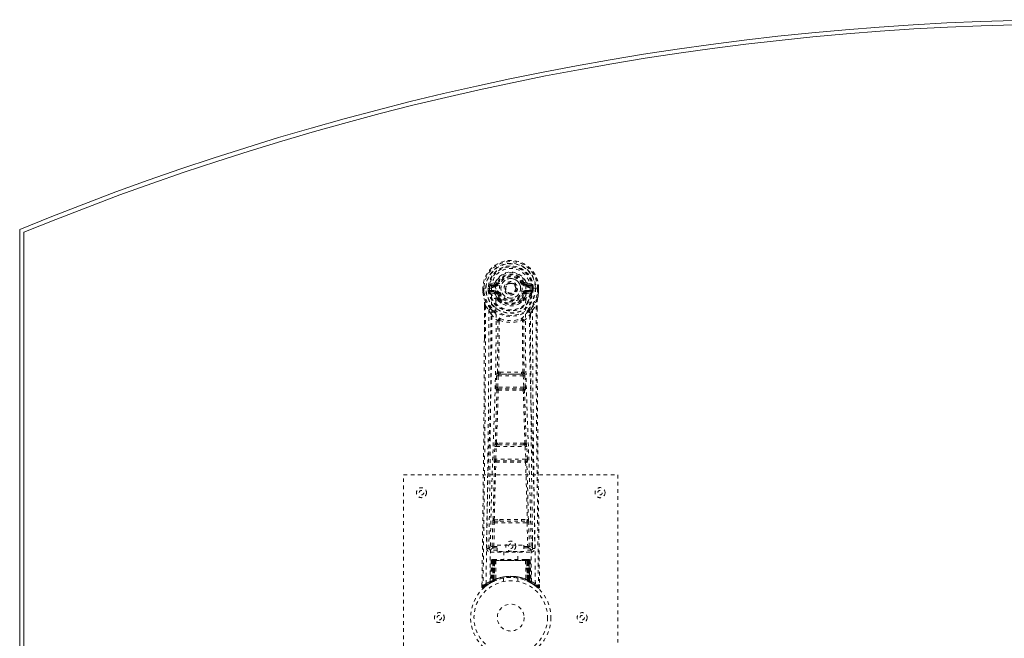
# Model space of a CAD drawing. Header units: inches. Extents: x 12.1 to 71.6, y 7.5 to 55.
# Tile 2 of 4: x 12.1 to 39.7, y 37.7 to 55. Entities that reach past the tile are written whole.
import ezdxf

# ---------------------------------------------------------------- set-up
doc = ezdxf.new("R2010")
doc.units = ezdxf.units.IN
doc.header["$MEASUREMENT"] = 0
doc.linetypes.add('SLD-Dashed', pattern=[0.075, 0.05, -0.025])
doc.linetypes.add('SLD-Solid', pattern=[0])

msp = doc.modelspace()

# ---------------------------------------------------------------- linework, layer by layer
at = {"color": 7, "linetype": 'SLD-Solid', "lineweight": 15}
for p, q in [((12.14, 13.404), (12.14, 49.154)), ((12.258, 13.483), (12.258, 49.075)), ((12.258, 49.075), (12.258, 13.483))]:
    msp.add_line(p, q, dxfattribs=at)
at = {"color": 7, "linetype": 'SLD-Dashed', "lineweight": 0}
for p, q in [((25.11, 47.513), (25.11, 47.396)), ((25.114, 47.513), (25.11, 47.513)), ((25.111, 47.513), (25.111, 47.396)), ((25.167, 47.512), (25.114, 47.513)), ((25.14, 47.51), (25.14, 47.396)), ((25.19, 47.512), (25.167, 47.512)), ((25.349, 47.512), (25.19, 47.512)), ((25.261, 47.439), (25.261, 47.51)), ((25.261, 47.439), (25.291, 47.44)), ((25.261, 47.439), (25.261, 47.439)), ((25.296, 47.51), (25.291, 47.51)), ((25.291, 47.51), (25.291, 47.44)), ((25.291, 47.44), (25.296, 47.421)), ((25.296, 47.431), (25.296, 47.51)), ((25.296, 47.421), (25.296, 47.431)), ((25.433, 47.654), (25.314, 47.63)), ((25.331, 47.442), (25.331, 47.412)), ((25.331, 47.442), (25.461, 47.442)), ((25.344, 47.594), (25.461, 47.614)), ((25.344, 47.594), (25.344, 47.564)), ((25.461, 47.594), (25.344, 47.594)), ((25.461, 47.564), (25.344, 47.564)), ((25.461, 47.614), (25.461, 47.594)), ((25.461, 47.564), (25.461, 47.594)), ((25.461, 47.442), (25.461, 47.412)), ((25.521, 47.658), (25.466, 47.681)), ((25.466, 47.547), (25.466, 47.55)), ((25.521, 47.658), (25.543, 47.649)), ((26.046, 47.503), (26.045, 47.487)), ((26.046, 47.511), (26.046, 47.503)), ((26.236, 47.649), (26.259, 47.658)), ((26.259, 47.658), (26.262, 47.65)), ((26.313, 47.55), (26.313, 47.547)), ((26.318, 47.614), (26.435, 47.594)), ((26.318, 47.614), (26.318, 47.594)), ((26.435, 47.594), (26.318, 47.594)), ((26.318, 47.564), (26.318, 47.594)), ((26.435, 47.564), (26.318, 47.564)), ((26.318, 47.442), (26.318, 47.412)), ((26.318, 47.442), (26.449, 47.442)), ((26.465, 47.63), (26.346, 47.654)), ((26.589, 47.512), (26.431, 47.512)), ((26.435, 47.564), (26.435, 47.594)), ((26.449, 47.412), (26.449, 47.442)), ((26.483, 47.51), (26.489, 47.51)), ((26.483, 47.431), (26.483, 47.51)), ((26.488, 47.44), (26.483, 47.421)), ((26.483, 47.421), (26.483, 47.431)), ((26.489, 47.44), (26.489, 47.51)), ((26.489, 47.44), (26.518, 47.439)), ((26.518, 47.51), (26.518, 47.439)), ((26.518, 47.51), (26.518, 47.51)), ((26.518, 47.439), (26.518, 47.439)), ((26.612, 47.512), (26.589, 47.512)), ((26.665, 47.513), (26.612, 47.512)), ((26.64, 47.396), (26.64, 47.51)), ((26.669, 47.513), (26.665, 47.513)), ((26.668, 47.396), (26.668, 47.513)), ((26.669, 47.513), (26.669, 47.396)), ((25.11, 47.396), (25.11, 47.392)), ((25.303, 47.395), (25.307, 47.39)), ((25.307, 47.39), (25.307, 47.389)), ((25.307, 47.39), (25.307, 47.39)), ((25.317, 47.379), (25.307, 47.39)), ((25.317, 47.379), (25.432, 47.358)), ((25.461, 47.387), (25.331, 47.412)), ((25.331, 47.412), (25.461, 47.412)), ((25.461, 47.387), (25.461, 47.412)), ((25.543, 47.357), (25.516, 47.346)), ((25.522, 47.197), (25.521, 47.215)), ((25.541, 47.151), (25.529, 47.168)), ((25.545, 47.221), (25.545, 47.202)), ((26.234, 47.202), (26.235, 47.221)), ((26.264, 47.346), (26.236, 47.357)), ((26.25, 47.168), (26.239, 47.151)), ((26.258, 47.197), (26.258, 47.215)), ((26.449, 47.412), (26.318, 47.387)), ((26.318, 47.387), (26.318, 47.412)), ((26.318, 47.412), (26.449, 47.412)), ((26.348, 47.358), (26.462, 47.379)), ((26.473, 47.39), (26.462, 47.379)), ((26.462, 47.379), (26.462, 47.379)), ((26.462, 47.379), (26.462, 47.379)), ((26.473, 47.39), (26.477, 47.395)), ((26.669, 47.392), (26.669, 47.396)), ((25.153, 47.012), (25.15, 46.087)), ((25.153, 46.087), (25.154, 47.011)), ((25.182, 47.01), (25.278, 46.895)), ((26.501, 46.895), (26.597, 47.01)), ((26.626, 46.958), (26.626, 47.011)), ((26.627, 47.012), (26.627, 46.958)), ((25.562, 46.592), (25.562, 46.592)), ((26.217, 46.592), (26.217, 46.592)), ((25.479, 44.739), (25.496, 45.056)), ((25.524, 44.737), (25.54, 45.054)), ((25.54, 45.054), (26.239, 45.054)), ((25.591, 45.153), (25.551, 45.152)), ((25.559, 45.099), (25.598, 45.099)), ((26.182, 45.099), (25.598, 45.099)), ((26.182, 45.099), (26.221, 45.099)), ((26.229, 45.152), (26.189, 45.153)), ((26.239, 45.054), (26.256, 44.737)), ((26.3, 44.739), (26.284, 45.056)), ((26.256, 44.737), (25.524, 44.737)), ((25.547, 44.687), (25.533, 44.692)), ((25.533, 44.692), (26.246, 44.692)), ((26.246, 44.692), (26.232, 44.687)), ((25.503, 44.645), (25.489, 44.649)), ((26.276, 44.645), (26.291, 44.649)), ((25.425, 42.721), (25.442, 43.074)), ((25.469, 42.719), (25.486, 43.072)), ((25.486, 43.072), (26.293, 43.072)), ((25.524, 43.168), (25.491, 43.168)), ((25.533, 43.117), (25.501, 43.116)), ((26.247, 43.117), (25.533, 43.117)), ((26.247, 43.117), (26.278, 43.116)), ((26.288, 43.168), (26.256, 43.168)), ((26.293, 43.072), (26.31, 42.719)), ((26.355, 42.721), (26.338, 43.074)), ((25.431, 42.631), (25.439, 42.628)), ((26.31, 42.719), (25.469, 42.719)), ((25.484, 42.671), (25.475, 42.674)), ((25.475, 42.674), (26.304, 42.674)), ((26.304, 42.674), (26.296, 42.671)), ((26.34, 42.628), (26.349, 42.631)), ((22.89, 34.279), (22.89, 42.279)), ((22.89, 42.279), (28.89, 42.279)), ((28.89, 42.279), (28.89, 34.279)), ((25.371, 40.276), (25.387, 40.938)), ((25.416, 40.275), (25.431, 40.936)), ((25.428, 41.022), (25.585, 41.028)), ((25.431, 40.936), (26.348, 40.936)), ((25.439, 40.977), (25.592, 40.98)), ((25.592, 40.98), (26.187, 40.98)), ((26.187, 40.98), (26.34, 40.977)), ((26.195, 41.028), (26.351, 41.022)), ((26.348, 40.936), (26.364, 40.275)), ((26.408, 40.276), (26.393, 40.938)), ((25.281, 40.509), (25.277, 40.222)), ((25.416, 40.23), (25.416, 40.275)), ((25.416, 40.275), (25.51, 40.275)), ((25.51, 40.307), (26.26, 40.307)), ((25.51, 40.127), (25.51, 40.307)), ((26.26, 40.307), (26.26, 40.127)), ((26.26, 40.275), (26.364, 40.275)), ((26.364, 40.23), (26.364, 40.275)), ((26.502, 40.222), (26.499, 40.509)), ((25.277, 40.219), (25.279, 40.211)), ((25.322, 40.173), (25.322, 40.113)), ((25.51, 40.173), (25.322, 40.173)), ((25.322, 40.113), (26.457, 40.113)), ((25.416, 40.23), (25.51, 40.23)), ((26.26, 40.127), (25.51, 40.127)), ((25.695, 40.127), (25.695, 39.904)), ((26.085, 39.904), (26.085, 40.127)), ((26.26, 40.23), (26.364, 40.23)), ((26.457, 40.173), (26.26, 40.173)), ((26.457, 40.113), (26.457, 40.173)), ((26.501, 40.211), (26.502, 40.219)), ((25.344, 39.875), (25.323, 39.27)), ((25.357, 39.875), (25.336, 39.278)), ((25.357, 39.875), (25.344, 39.875)), ((25.378, 39.879), (25.355, 39.285)), ((25.375, 39.875), (25.355, 39.288)), ((25.443, 39.875), (25.375, 39.875)), ((25.391, 39.904), (25.383, 39.904)), ((25.383, 39.875), (25.383, 39.318)), ((25.39, 39.875), (25.383, 39.875)), ((25.397, 39.904), (25.387, 39.904)), ((25.39, 39.875), (26.389, 39.875)), ((25.39, 39.322), (25.39, 39.875)), ((25.396, 39.325), (25.396, 39.875)), ((25.396, 39.875), (25.403, 39.875)), ((25.403, 39.904), (25.397, 39.904)), ((25.403, 39.875), (25.403, 39.328)), ((26.376, 39.875), (25.403, 39.875)), ((25.459, 39.904), (25.405, 39.904)), ((25.421, 39.904), (25.415, 39.904)), ((25.415, 39.875), (25.415, 39.333)), ((25.421, 39.875), (25.415, 39.875)), ((25.421, 39.904), (25.459, 39.904)), ((25.421, 39.875), (26.359, 39.875)), ((25.421, 39.336), (25.421, 39.875)), ((25.443, 39.875), (25.424, 39.324)), ((25.424, 39.324), (25.443, 39.875)), ((25.443, 39.875), (25.443, 39.875)), ((25.474, 39.875), (25.469, 39.354)), ((25.481, 39.904), (25.473, 39.904)), ((26.306, 39.875), (25.474, 39.875)), ((26.298, 39.904), (25.481, 39.904)), ((26.306, 39.904), (26.298, 39.904)), ((26.306, 39.875), (26.31, 39.354)), ((26.374, 39.904), (26.32, 39.904)), ((26.32, 39.904), (26.358, 39.904)), ((26.355, 39.324), (26.336, 39.875)), ((26.336, 39.875), (26.337, 39.875)), ((26.337, 39.875), (26.356, 39.324)), ((26.404, 39.875), (26.337, 39.875)), ((26.364, 39.904), (26.358, 39.904)), ((26.365, 39.875), (26.359, 39.875)), ((26.359, 39.875), (26.359, 39.336)), ((26.365, 39.333), (26.365, 39.875)), ((26.383, 39.904), (26.376, 39.904)), ((26.376, 39.328), (26.376, 39.875)), ((26.376, 39.875), (26.383, 39.875)), ((26.392, 39.904), (26.383, 39.904)), ((26.383, 39.875), (26.383, 39.325)), ((26.396, 39.904), (26.389, 39.904)), ((26.397, 39.875), (26.389, 39.875)), ((26.389, 39.875), (26.389, 39.322)), ((26.397, 39.318), (26.397, 39.875)), ((26.424, 39.285), (26.402, 39.879)), ((26.404, 39.875), (26.424, 39.288)), ((26.422, 39.875), (26.443, 39.278)), ((26.436, 39.875), (26.422, 39.875)), ((26.436, 39.875), (26.457, 39.27)), ((25.084, 39.205), (25.083, 39.138)), ((25.084, 39.205), (25.083, 39.138)), ((25.085, 39.201), (25.085, 39.138)), ((25.133, 39.116), (25.174, 39.15)), ((25.308, 39.245), (25.322, 39.253)), ((25.323, 39.27), (25.336, 39.278)), ((25.34, 39.263), (25.407, 39.298)), ((25.355, 39.288), (25.424, 39.324)), ((25.383, 39.318), (25.39, 39.322)), ((25.395, 39.292), (25.383, 39.318)), ((25.395, 39.292), (25.387, 39.288)), ((25.403, 39.296), (25.39, 39.322)), ((25.403, 39.296), (25.395, 39.292)), ((25.403, 39.328), (25.396, 39.325)), ((25.408, 39.299), (25.396, 39.325)), ((25.4, 39.295), (25.408, 39.299)), ((25.415, 39.302), (25.403, 39.328)), ((25.407, 39.298), (25.415, 39.302)), ((25.407, 39.298), (25.407, 39.298)), ((25.415, 39.333), (25.421, 39.336)), ((25.426, 39.307), (25.415, 39.333)), ((25.433, 39.31), (25.421, 39.336)), ((25.424, 39.324), (25.424, 39.324)), ((25.433, 39.31), (25.426, 39.307)), ((25.69, 39.387), (25.69, 39.29)), ((26.09, 39.29), (26.09, 39.387)), ((26.359, 39.336), (26.347, 39.31)), ((26.353, 39.307), (26.347, 39.31)), ((26.365, 39.333), (26.353, 39.307)), ((26.356, 39.324), (26.355, 39.324)), ((26.356, 39.324), (26.424, 39.288)), ((26.359, 39.336), (26.365, 39.333)), ((26.376, 39.328), (26.364, 39.302)), ((26.383, 39.325), (26.371, 39.299)), ((26.372, 39.298), (26.373, 39.298)), ((26.373, 39.298), (26.388, 39.29)), ((26.383, 39.325), (26.376, 39.328)), ((26.389, 39.322), (26.377, 39.296)), ((26.384, 39.292), (26.377, 39.296)), ((26.397, 39.318), (26.384, 39.292)), ((26.411, 39.279), (26.384, 39.292)), ((26.389, 39.322), (26.397, 39.318)), ((26.405, 39.281), (26.44, 39.263)), ((26.443, 39.278), (26.457, 39.27)), ((26.452, 39.257), (26.465, 39.25)), ((26.458, 39.253), (26.471, 39.245)), ((26.605, 39.151), (26.647, 39.116)), ((26.696, 39.138), (26.695, 39.205)), ((25.083, 39.138), (25.113, 39.137)), ((26.666, 39.137), (26.646, 39.115))]:
    msp.add_line(p, q, dxfattribs=at)
at = {"color": 7, "linetype": 'SLD-Dashed', "lineweight": 0, "flags": 128}
for points in [[(25.466, 47.55), (25.472, 47.626), (25.495, 47.701), (25.535, 47.769), (25.588, 47.829), (25.653, 47.878), (25.727, 47.914), (25.807, 47.936), (25.89, 47.943), (25.973, 47.936), (26.052, 47.914), (26.126, 47.878), (26.191, 47.829), (26.245, 47.769), (26.284, 47.701), (26.307, 47.626), (26.313, 47.55)], [(25.11, 47.513), (25.11, 47.513), (25.111, 47.512), (25.113, 47.512), (25.117, 47.512), (25.122, 47.511), (25.127, 47.511), (25.133, 47.511), (25.14, 47.51)], [(25.202, 39.231), (25.209, 40.278), (25.229, 41.323), (25.258, 42.365), (25.293, 43.403), (25.328, 44.437), (25.353, 45.467), (25.361, 46.492), (25.349, 47.512)], [(25.291, 47.44), (25.291, 47.44), (25.291, 47.44)], [(25.296, 47.431), (25.313, 47.439), (25.331, 47.442)], [(25.344, 47.564), (25.321, 47.569), (25.302, 47.582)], [(25.311, 39.287), (25.32, 40.332), (25.341, 41.374), (25.373, 42.414), (25.41, 43.45), (25.447, 44.481), (25.473, 45.508), (25.481, 46.53), (25.467, 47.547)], [(25.461, 47.614), (25.498, 47.629), (25.512, 47.642)], [(25.512, 47.642), (25.517, 47.65), (25.521, 47.658)], [(25.571, 47.637), (25.565, 47.639), (25.56, 47.641), (25.556, 47.643), (25.551, 47.645), (25.548, 47.646), (25.545, 47.648), (25.544, 47.648), (25.543, 47.649)], [(26.209, 47.637), (26.214, 47.639), (26.219, 47.641), (26.224, 47.643), (26.228, 47.645), (26.231, 47.646), (26.234, 47.648), (26.236, 47.648), (26.236, 47.649)], [(26.469, 39.287), (26.46, 40.332), (26.438, 41.375), (26.407, 42.414), (26.369, 43.45), (26.333, 44.481), (26.307, 45.508), (26.299, 46.53), (26.313, 47.547)], [(26.578, 39.231), (26.57, 40.278), (26.551, 41.323), (26.521, 42.365), (26.486, 43.403), (26.452, 44.437), (26.427, 45.467), (26.418, 46.492), (26.431, 47.512)], [(26.478, 47.582), (26.458, 47.569), (26.435, 47.564)], [(26.449, 47.442), (26.467, 47.439), (26.483, 47.431)], [(26.489, 47.44), (26.488, 47.44), (26.488, 47.44)], [(26.489, 47.51), (26.492, 47.51), (26.499, 47.51), (26.508, 47.51), (26.518, 47.51)], [(26.64, 47.51), (26.646, 47.511), (26.652, 47.511), (26.658, 47.511), (26.662, 47.512), (26.666, 47.512), (26.669, 47.512), (26.67, 47.512), (26.669, 47.513)], [(25.11, 47.396), (25.123, 47.299), (25.139, 47.223)], [(25.11, 47.392), (25.111, 47.392), (25.113, 47.393), (25.116, 47.393), (25.12, 47.394), (25.124, 47.394), (25.129, 47.395), (25.134, 47.396), (25.14, 47.396)], [(25.14, 47.396), (25.133, 47.396), (25.127, 47.396), (25.122, 47.396), (25.117, 47.396), (25.113, 47.396), (25.111, 47.396), (25.11, 47.396), (25.11, 47.396)], [(25.11, 47.392), (25.122, 47.302), (25.141, 47.212)], [(25.139, 47.223), (25.139, 47.217), (25.141, 47.212)], [(25.32, 46.934), (25.22, 47.058), (25.141, 47.212)], [(25.459, 47.335), (25.446, 47.352), (25.432, 47.358)], [(25.521, 47.215), (25.489, 47.268), (25.459, 47.335)], [(25.516, 47.346), (25.543, 47.283), (25.573, 47.233)], [(25.541, 47.151), (25.615, 47.093), (25.672, 47.063)], [(25.571, 47.369), (25.565, 47.367), (25.56, 47.365), (25.556, 47.363), (25.551, 47.361), (25.548, 47.36), (25.545, 47.358), (25.544, 47.358), (25.543, 47.357)], [(26.107, 47.063), (26.164, 47.093), (26.239, 47.151)], [(26.206, 47.233), (26.236, 47.283), (26.264, 47.346)], [(26.209, 47.369), (26.214, 47.367), (26.219, 47.365), (26.224, 47.363), (26.228, 47.361), (26.231, 47.36), (26.234, 47.358), (26.236, 47.358), (26.236, 47.357)], [(26.258, 47.215), (26.291, 47.268), (26.321, 47.335)], [(26.321, 47.335), (26.334, 47.352), (26.348, 47.358)], [(26.459, 46.934), (26.56, 47.058), (26.639, 47.212)], [(26.639, 47.212), (26.656, 47.292), (26.669, 47.392)], [(26.639, 47.212), (26.64, 47.217), (26.641, 47.223)], [(26.669, 47.396), (26.67, 47.396), (26.669, 47.396), (26.666, 47.396), (26.662, 47.396), (26.658, 47.396), (26.652, 47.396), (26.646, 47.396), (26.64, 47.396)], [(26.669, 47.392), (26.668, 47.392), (26.666, 47.393), (26.663, 47.393), (26.66, 47.394), (26.655, 47.394), (26.65, 47.395), (26.645, 47.396), (26.64, 47.396)], [(26.669, 47.396), (26.657, 47.299), (26.641, 47.223)], [(25.182, 47.01), (25.181, 45.544), (25.172, 44.072), (25.157, 42.625), (25.155, 42.404), (25.152, 42.174), (25.149, 41.971), (25.147, 41.772), (25.144, 41.557), (25.142, 41.407), (25.14, 41.25), (25.138, 41.094), (25.137, 40.976), (25.135, 40.836), (25.133, 40.674), (25.129, 40.342), (25.126, 40.137), (25.123, 39.883), (25.119, 39.621), (25.116, 39.373), (25.113, 39.137)], [(25.153, 47.012), (25.152, 47.011), (25.153, 47.011), (25.155, 47.011), (25.159, 47.01), (25.164, 47.01), (25.17, 47.01), (25.176, 47.01), (25.182, 47.01)], [(25.278, 46.895), (25.278, 46.374), (25.276, 45.842), (25.274, 45.296), (25.27, 44.781), (25.266, 44.251), (25.261, 43.699), (25.255, 43.21), (25.252, 42.953), (25.249, 42.68), (25.245, 42.392), (25.242, 42.087), (25.238, 41.812), (25.235, 41.571), (25.232, 41.38), (25.23, 41.166), (25.226, 40.924), (25.223, 40.699), (25.221, 40.506), (25.219, 40.347), (25.217, 40.219)], [(26.562, 40.219), (26.561, 40.355), (26.558, 40.527), (26.556, 40.736), (26.552, 40.981), (26.549, 41.23), (26.546, 41.45), (26.544, 41.604), (26.542, 41.741), (26.541, 41.863), (26.539, 42.018), (26.537, 42.181), (26.535, 42.337), (26.525, 43.151), (26.516, 43.969), (26.508, 44.942), (26.503, 45.931), (26.501, 46.895)], [(26.597, 47.01), (26.603, 47.01), (26.609, 47.01), (26.615, 47.01), (26.62, 47.01), (26.624, 47.011), (26.626, 47.011), (26.627, 47.011), (26.627, 47.012)], [(26.597, 47.01), (26.599, 45.546), (26.608, 44.073), (26.622, 42.625), (26.625, 42.378), (26.628, 42.12), (26.631, 41.905), (26.634, 41.676), (26.637, 41.425), (26.64, 41.154), (26.643, 40.936), (26.647, 40.674), (26.651, 40.35), (26.654, 40.139), (26.657, 39.881), (26.66, 39.619), (26.663, 39.371), (26.666, 39.137)], [(26.627, 46.958), (26.635, 44.388), (26.663, 41.763), (26.696, 39.138)], [(25.337, 46.782), (25.424, 46.681), (25.524, 46.593)], [(25.416, 46.846), (25.425, 46.837), (25.43, 46.83)], [(25.572, 46.604), (25.567, 46.612), (25.56, 46.619), (25.552, 46.622), (25.544, 46.622), (25.537, 46.618), (25.531, 46.612), (25.526, 46.603), (25.524, 46.593)], [(26.255, 46.593), (26.253, 46.603), (26.249, 46.612), (26.243, 46.618), (26.235, 46.622), (26.227, 46.622), (26.219, 46.619), (26.212, 46.612), (26.207, 46.604)], [(26.255, 46.593), (26.356, 46.681), (26.442, 46.782)], [(26.349, 46.83), (26.354, 46.837), (26.364, 46.846)], [(25.515, 45.146), (25.525, 45.866), (25.526, 46.585)], [(25.562, 46.592), (25.561, 45.873), (25.551, 45.152)], [(26.229, 45.152), (26.218, 45.873), (26.217, 46.592)], [(26.265, 45.146), (26.254, 45.866), (26.253, 46.585)], [(25.15, 46.087), (25.144, 44.388), (25.117, 41.763), (25.084, 39.205)], [(25.496, 45.056), (25.501, 45.056), (25.511, 45.056), (25.525, 45.055), (25.54, 45.054)], [(25.559, 45.099), (25.558, 45.098), (25.556, 45.097), (25.553, 45.094), (25.547, 45.084), (25.543, 45.07), (25.54, 45.054)], [(25.591, 45.153), (25.89, 45.154), (26.189, 45.153)], [(25.598, 45.099), (25.89, 45.1), (26.182, 45.099)], [(26.239, 45.054), (26.254, 45.055), (26.268, 45.056), (26.278, 45.056), (26.284, 45.056)], [(25.479, 44.739), (25.485, 44.739), (25.495, 44.738), (25.509, 44.738), (25.524, 44.737)], [(25.533, 44.692), (25.528, 44.696), (25.525, 44.706), (25.524, 44.712), (25.523, 44.72), (25.523, 44.728), (25.524, 44.737)], [(26.256, 44.737), (26.256, 44.728), (26.256, 44.72), (26.256, 44.712), (26.255, 44.706), (26.251, 44.696), (26.246, 44.692)], [(26.256, 44.737), (26.27, 44.738), (26.285, 44.738), (26.295, 44.739), (26.3, 44.739)], [(25.457, 43.163), (25.481, 43.905), (25.503, 44.645)], [(25.491, 43.168), (25.516, 43.91), (25.539, 44.651)], [(26.241, 44.651), (26.263, 43.91), (26.288, 43.168)], [(26.323, 43.163), (26.298, 43.905), (26.276, 44.645)], [(25.442, 43.074), (25.444, 43.106), (25.444, 43.108)], [(25.442, 43.074), (25.446, 43.074), (25.457, 43.073), (25.471, 43.073), (25.486, 43.072)], [(26.293, 43.072), (26.309, 43.073), (26.323, 43.073), (26.333, 43.074), (26.338, 43.074)], [(26.338, 43.074), (26.335, 43.106), (26.335, 43.108)], [(25.395, 41.02), (25.415, 41.825), (25.439, 42.628)], [(25.425, 42.721), (25.429, 42.721), (25.44, 42.721), (25.454, 42.72), (25.469, 42.719)], [(25.429, 41.022), (25.448, 41.828), (25.473, 42.632)], [(26.306, 42.632), (26.331, 41.828), (26.351, 41.022)], [(26.31, 42.719), (26.326, 42.72), (26.34, 42.721), (26.35, 42.721), (26.355, 42.721)], [(26.384, 41.02), (26.365, 41.825), (26.34, 42.628)], [(25.387, 40.938), (25.391, 40.938), (25.401, 40.937), (25.416, 40.937), (25.431, 40.936)], [(25.585, 41.028), (25.89, 41.028), (26.195, 41.028)], [(25.592, 40.98), (25.89, 40.98), (26.187, 40.98)], [(26.348, 40.936), (26.364, 40.937), (26.378, 40.937), (26.388, 40.938), (26.393, 40.938)], [(25.371, 40.276), (25.301, 40.248), (25.277, 40.219)], [(25.371, 40.276), (25.376, 40.276), (25.386, 40.276), (25.4, 40.276), (25.416, 40.275)], [(26.364, 40.275), (26.38, 40.276), (26.394, 40.276), (26.404, 40.276), (26.408, 40.276)], [(26.502, 40.219), (26.478, 40.248), (26.408, 40.276)], [(25.322, 40.173), (25.346, 40.202), (25.416, 40.23)], [(26.364, 40.23), (26.433, 40.202), (26.457, 40.173)], [(25.344, 39.875), (25.347, 39.875), (25.355, 39.875), (25.368, 39.875), (25.383, 39.875)], [(25.396, 39.875), (25.382, 39.875), (25.369, 39.875), (25.361, 39.875), (25.357, 39.875)], [(25.375, 39.875), (25.376, 39.875), (25.378, 39.875), (25.381, 39.875), (25.386, 39.875), (25.392, 39.875), (25.399, 39.875), (25.407, 39.875), (25.415, 39.875)], [(25.474, 39.875), (25.463, 39.875), (25.453, 39.875), (25.447, 39.875), (25.443, 39.875)], [(26.336, 39.875), (26.333, 39.875), (26.326, 39.875), (26.317, 39.875), (26.306, 39.875)], [(26.365, 39.875), (26.373, 39.875), (26.38, 39.875), (26.387, 39.875), (26.393, 39.875), (26.398, 39.875), (26.402, 39.875), (26.404, 39.875), (26.404, 39.875)], [(26.374, 39.904), (26.374, 39.904), (26.373, 39.904)], [(26.422, 39.875), (26.419, 39.875), (26.41, 39.875), (26.398, 39.875), (26.383, 39.875)], [(26.397, 39.875), (26.412, 39.875), (26.424, 39.875), (26.433, 39.875), (26.436, 39.875)], [(26.404, 39.875), (26.403, 39.882), (26.402, 39.884)], [(25.133, 39.115), (25.166, 39.144), (25.174, 39.15)], [(25.25, 39.207), (25.299, 39.239), (25.344, 39.265)], [(26.426, 39.281), (26.425, 39.287), (26.425, 39.289)], [(26.441, 39.262), (26.481, 39.239), (26.529, 39.207)], [(26.463, 39.252), (26.456, 39.263), (26.452, 39.277)], [(25.086, 39.138), (25.088, 39.13), (25.091, 39.123), (25.097, 39.116), (25.103, 39.111), (25.11, 39.108), (25.117, 39.108), (25.125, 39.11), (25.131, 39.114)], [(26.648, 39.118), (26.655, 39.114), (26.663, 39.111), (26.671, 39.111), (26.679, 39.112), (26.686, 39.116), (26.691, 39.121), (26.695, 39.128), (26.696, 39.135)], [(26.696, 39.138), (26.696, 39.138), (26.694, 39.138), (26.688, 39.137), (26.678, 39.138), (26.672, 39.138), (26.666, 39.137)]]:
    msp.add_lwpolyline(points, dxfattribs=at)
at = {"color": 7, "linetype": 'SLD-Dashed', "lineweight": 0}
for centre, radius in [((25.89, 47.503), 0.7), ((25.89, 47.503), 0.69), ((25.89, 47.503), 0.623), ((25.89, 47.503), 0.32), ((25.89, 47.503), 0.275), ((25.89, 47.503), 0.188), ((25.89, 47.503), 0.157), ((25.89, 47.503), 0.142), ((25.89, 47.503), 0.139), ((25.89, 47.503), 0.138), ((23.39, 41.779), 0.14), ((28.39, 41.779), 0.141), ((23.39, 41.779), 0.0625), ((28.39, 41.779), 0.0625), ((25.89, 40.279), 0.14), ((25.89, 40.279), 0.0625), ((25.89, 38.279), 1.125), ((25.89, 38.279), 1.03), ((25.89, 38.279), 0.376), ((23.89, 38.279), 0.14), ((23.89, 38.279), 0.0625), ((27.89, 38.279), 0.14), ((27.89, 38.279), 0.0625)]:
    msp.add_circle(centre, radius, dxfattribs=at)
at = {"color": 7, "linetype": 'SLD-Solid', "lineweight": 15}
for radius, start, end in [(78.262, 67.65804, 112.34196), (78.144, 67.71607, 112.28393), (78.144, 67.71607, 112.28393)]:
    msp.add_arc((41.89, -23.233), radius, start, end, dxfattribs=at)
at = {"color": 7, "linetype": 'SLD-Dashed', "lineweight": 0}
for centre, radius, start, end in [((25.89, 47.503), 0.78, 0.7166, 179.2834), ((25.89, 47.503), 0.78, 0, 179.3038), ((25.89, 47.503), 0.75, 0.5684, 179.4316), ((25.89, 47.503), 0.629, 0.6528, 179.3472), ((25.89, 47.503), 0.599, 0.6527, 179.3473), ((25.89, 47.518), 0.541, 359.3501, 180.6499), ((25.89, 47.503), 0.459, 22.774, 157.226), ((25.89, 47.503), 0.4, 22.774, 157.226), ((25.89, 47.503), 0.376, 22.774, 157.226), ((25.89, 47.503), 0.346, 22.7741, 157.2259), ((25.89, 47.503), 0.275, 82.5717, 262.572), ((25.89, 47.503), 0.275, 262.5718, 82.5719), ((25.288, 48.558), 1.048, 268.5369, 270.1564), ((25.89, 47.503), 0.632, 185.8274, 354.1726), ((25.89, 47.503), 0.602, 186.0327, 353.9673), ((25.89, 47.503), 0.593, 172.3909, 179.3289), ((25.382, 47.428), 0.0863, 184.5671, 202.6926), ((25.506, 47.554), 0.206, 158.3424, 172.3386), ((25.343, 47.624), 0.0299, 167.8919, 271.954), ((25.468, 47.325), 0.221, 90.3106, 122.5175), ((25.462, 47.645), 0.0301, 162.3472, 268.5768), ((25.424, 47.698), 0.0454, 281.253, 337.572), ((25.461, 47.683), 0.089, 270, 337.226), ((25.461, 47.683), 0.119, 269.9994, 337.2262), ((25.461, 47.323), 0.119, 22.7738, 90.0006), ((26.318, 47.683), 0.119, 202.7738, 270.0006), ((26.318, 47.323), 0.119, 89.9994, 157.2262), ((26.318, 47.683), 0.089, 202.774, 270), ((26.857, 46.308), 1.476, 111.6217, 113.9248), ((26.324, 47.686), 0.0715, 209.6315, 265.2069), ((26.355, 47.698), 0.0454, 202.4883, 258.6867), ((26.307, 47.315), 0.233, 58.0388, 88.5928), ((26.318, 47.645), 0.0301, 271.426, 17.65), ((26.436, 47.624), 0.0299, 268.046, 12.1081), ((26.274, 47.554), 0.206, 7.6614, 21.6576), ((26.368, 47.435), 0.116, 339.633, 353.1074), ((25.89, 47.503), 0.593, 0.6711, 7.6091), ((25.14, 47.396), 0.03, 180.0028, 185.051), ((25.89, 47.503), 0.787, 188.0937, 351.9063), ((23.966, 47.041), 1.187, 358.5707, 8.7912), ((25.89, 47.503), 0.758, 188.0936, 351.9064), ((21.668, 46.394), 3.568, 9.9427, 13.2523), ((25.33, 47.381), 0.0306, 89.071, 154.5733), ((25.759, 47.599), 0.499, 204.8895, 243.9927), ((25.698, 47.601), 0.441, 210.2265, 246.4275), ((25.462, 47.357), 0.0299, 91.0964, 178.7798), ((25.489, 47.33), 0.031, 31.5691, 169.904), ((25.461, 47.323), 0.089, 22.774, 90), ((25.455, 47.322), 0.0649, 21.3169, 85.0801), ((25.552, 47.212), 0.0305, 44.5484, 174.2858), ((25.543, 47.175), 0.0459, 88.3076, 118.8642), ((25.566, 47.193), 0.0449, 175.0892, 213.9374), ((25.544, 47.156), 0.046, 88.2956, 118.8022), ((25.58, 47.147), 0.0396, 127.1217, 174.8245), ((25.89, 47.503), 0.376, 202.774, 337.226), ((25.572, 47.199), 0.0347, 87.2664, 140.6048), ((25.89, 47.515), 0.453, 220.4511, 319.5489), ((25.578, 47.204), 0.033, 181.8892, 228.3749), ((25.89, 47.543), 0.494, 227.4885, 312.5115), ((25.89, 47.503), 0.346, 202.7741, 337.2259), ((25.89, 47.496), 0.411, 219.7061, 320.2939), ((25.89, 47.503), 0.157, 245.2931, 290.0155), ((26.228, 47.212), 0.0305, 5.7176, 135.4482), ((26.208, 47.199), 0.0347, 39.3915, 92.7357), ((26.201, 47.204), 0.033, 311.6205, 358.1153), ((26.199, 47.147), 0.0396, 5.1764, 52.8794), ((26.236, 47.156), 0.046, 61.1978, 91.7044), ((26.236, 47.175), 0.0459, 61.1304, 91.6991), ((26.318, 47.323), 0.089, 90, 157.226), ((26.026, 47.594), 0.492, 295.7081, 335.4799), ((26.213, 47.193), 0.0448, 326.2212, 4.9356), ((26.081, 47.601), 0.441, 293.5935, 329.7438), ((26.324, 47.322), 0.0649, 94.9208, 158.6821), ((26.29, 47.33), 0.031, 10.1764, 148.35), ((26.318, 47.357), 0.0299, 1.1716, 88.9521), ((26.449, 47.381), 0.0306, 25.4267, 90.929), ((30.111, 46.394), 3.567, 166.747, 170.0572), ((27.814, 47.041), 1.187, 171.2124, 181.427), ((25.612, 46.576), 0.461, 129.1754, 136.3342), ((20.573, 44.357), 5.346, 26.9666, 28.3346), ((26.873, 48.514), 2.215, 225.51, 228.866), ((25.89, 47.483), 0.473, 242.6142, 297.3858), ((24.908, 48.513), 2.214, 311.1326, 314.4906), ((31.22, 44.351), 5.361, 151.6678, 153.032), ((26.168, 46.577), 0.461, 43.662, 50.825), ((-474.203, 48.1), 499.542, 359.09607, 359.8488), ((25.398, 46.779), 0.0608, 58.0035, 177.4261), ((26.162, 47.342), 0.893, 214.9891, 231.1473), ((25.585, 46.589), 0.0608, 73.7746, 175.9555), ((25.513, 46.586), 0.0133, 356.8098, 33.9382), ((25.575, 46.591), 0.0128, 102.3371, 173.3616), ((25.644, 46.587), 0.0738, 124.98, 166.7582), ((25.89, 47.516), 0.966, 250.8189, 289.1817), ((25.89, 47.441), 0.844, 250.0605, 289.9395), ((25.618, 47.342), 0.893, 308.852, 325.0113), ((26.195, 46.589), 0.0608, 4.0445, 106.2254), ((26.135, 46.587), 0.0738, 13.2418, 55.02), ((26.204, 46.591), 0.0128, 6.6245, 77.6834), ((26.266, 46.586), 0.0133, 146.0905, 183.2898), ((26.381, 46.779), 0.0608, 2.5704, 122.0034), ((525.96, 48.1), 499.52, 180.15118, 180.90395), ((25.559, 46.522), 0.0708, 87.2826, 117.2831), ((26.221, 46.522), 0.0709, 62.718, 92.7127), ((25.677, 45.065), 0.181, 153.5352, 182.7745), ((25.545, 45.079), 0.0735, 85.5119, 114.1497), ((25.56, 45.144), 0.0457, 178.2711, 268.1465), ((25.654, 45.141), 0.104, 173.8619, 204.0307), ((25.69, 45.139), 0.101, 172.2321, 203.4739), ((26.089, 45.139), 0.101, 336.5261, 7.7679), ((26.126, 45.141), 0.104, 335.9691, 6.1383), ((26.219, 45.144), 0.0457, 271.8543, 1.7281), ((26.182, 45.056), 0.0575, 357.8272, 47.5839), ((26.235, 45.079), 0.073, 65.7445, 94.5983), ((26.103, 45.065), 0.181, 357.2186, 26.467), ((25.64, 44.71), 0.163, 169.778, 201.8746), ((25.534, 44.647), 0.0451, 90.863, 176.7703), ((25.548, 44.642), 0.0451, 90.8983, 176.6054), ((25.596, 44.656), 0.0574, 147.5066, 185.9252), ((25.89, 77.277), 32.591, 269.398, 270.602), ((26.231, 44.642), 0.0451, 3.3942, 89.1021), ((26.183, 44.656), 0.0578, 354.2253, 32.343), ((26.246, 44.647), 0.0451, 3.2297, 89.137), ((26.139, 44.71), 0.163, 338.1282, 10.2193), ((25.532, 44.576), 0.0749, 85.0953, 112.9472), ((25.89, 82.023), 37.374, 269.4617, 270.5382), ((26.247, 44.576), 0.075, 67.0736, 94.8914), ((25.58, 43.107), 0.136, 155.3339, 179.2483), ((25.484, 43.084), 0.0843, 84.871, 108.7987), ((25.501, 43.162), 0.0448, 177.9379, 222.902), ((25.501, 43.159), 0.0424, 220.4414, 270.4236), ((25.554, 43.074), 0.068, 141.1052, 181.6332), ((25.578, 43.158), 0.0869, 173.4611, 208.341), ((25.604, 43.156), 0.0814, 171.2469, 208.6897), ((25.89, 10.384), 32.786, 89.3606, 90.6394), ((25.89, 9.754), 33.365, 89.3872, 90.6128), ((26.175, 43.156), 0.0814, 331.308, 8.7558), ((26.202, 43.158), 0.0868, 331.6291, 6.5697), ((26.277, 43.162), 0.0456, 271.257, 1.8222), ((26.225, 43.074), 0.068, 358.3649, 38.9013), ((26.296, 43.084), 0.0837, 71.1218, 95.2097), ((26.199, 43.107), 0.136, 0.7187, 24.7091), ((25.631, 42.691), 0.209, 171.5848, 196.4936), ((25.476, 42.629), 0.0451, 90.5939, 177.0804), ((25.484, 42.626), 0.0451, 90.6231, 177.0092), ((25.466, 42.541), 0.0908, 85.1445, 107.0283), ((25.523, 42.704), 0.0564, 164.2669, 211.7574), ((25.528, 42.638), 0.0546, 143.5223, 186.9855), ((25.89, 79.272), 36.643, 269.3488, 270.6511), ((25.89, 75.483), 32.815, 269.2909, 270.7091), ((26.295, 42.626), 0.0451, 2.9896, 89.3782), ((26.252, 42.638), 0.055, 353.1604, 36.3318), ((26.256, 42.704), 0.0564, 328.2426, 15.7331), ((26.304, 42.629), 0.0451, 2.9196, 89.4061), ((26.314, 42.541), 0.091, 73.0006, 94.84), ((26.148, 42.691), 0.209, 343.5079, 8.4122), ((25.788, 40.937), 0.401, 168.1469, 179.922), ((25.421, 40.883), 0.139, 86.8587, 100.6178), ((25.441, 41.023), 0.0456, 184.1731, 268.2455), ((25.539, 41.025), 0.111, 181.7839, 205.6591), ((25.536, 40.937), 0.105, 157.5314, 180.3648), ((25.673, 41.016), 0.0888, 172.3627, 204.3953), ((26.106, 41.016), 0.0889, 335.6058, 7.6362), ((26.242, 41.025), 0.109, 334.2118, 358.3452), ((26.339, 41.023), 0.0456, 271.7545, 355.8269), ((26.243, 40.937), 0.105, 359.6326, 22.4743), ((26.359, 40.881), 0.141, 79.4668, 93.0566), ((25.992, 40.937), 0.401, 0.0763, 11.8383), ((25.416, 40.276), 0.0451, 179.0386, 269.5668), ((26.363, 40.276), 0.0451, 270.429, 0.9018), ((25.253, 41.815), 1.596, 268.7145, 270.8687), ((25.322, 40.218), 0.105, 179.2621, 269.9956), ((25.321, 40.216), 0.0423, 186.5679, 271.9638), ((26.457, 40.218), 0.105, 270.0044, 0.7379), ((26.459, 40.216), 0.0423, 268.0362, 353.4321), ((26.527, 41.816), 1.597, 269.1326, 271.2849), ((25.374, 39.874), 0.03, 90.004, 178.0066), ((25.405, 39.831), 0.0742, 106.7383, 144.0515), ((25.387, 39.874), 0.03, 90.0267, 178.0333), ((25.402, 39.739), 0.163, 91.7037, 100.6266), ((25.405, 39.874), 0.03, 90.0624, 178.0694), ((25.41, 39.869), 0.0356, 82.0671, 170.2937), ((25.803, 39.882), 0.413, 176.9651, 180.9872), ((25.986, 39.881), 0.59, 177.9765, 180.5996), ((25.83, 39.882), 0.427, 177.0631, 180.9496), ((25.86, 39.882), 0.445, 177.1789, 180.908), ((25.865, 39.882), 0.444, 177.1775, 180.9141), ((25.473, 39.874), 0.0299, 90.1862, 178.2023), ((25.473, 39.874), 0.0299, 90.1875, 178.2032), ((25.51, 39.881), 0.0369, 141.8589, 189.6672), ((26.271, 39.882), 0.0354, 349.2871, 39.1912), ((26.306, 39.874), 0.0299, 1.8, 89.8116), ((26.307, 39.874), 0.0299, 1.7977, 89.8138), ((25.914, 39.882), 0.444, 359.0801, 2.8144), ((25.92, 39.882), 0.445, 359.092, 2.8211), ((26.374, 39.874), 0.03, 1.9319, 89.9363), ((25.951, 39.882), 0.426, 359.042, 2.9407), ((25.793, 39.881), 0.59, 359.4004, 2.0235), ((26.378, 39.736), 0.166, 79.597, 88.3426), ((25.977, 39.882), 0.413, 359.0128, 3.0349), ((26.392, 39.874), 0.03, 1.9667, 89.9733), ((26.375, 39.831), 0.0742, 35.9474, 73.2612), ((26.406, 39.874), 0.03, 1.9934, 89.996), ((25.89, 38.279), 1.158, 47.8705, 132.1289), ((25.89, 38.247), 1.19, 60.8884, 119.1116), ((25.89, 38.28), 1.155, 64.3786, 115.6214), ((25.89, 38.28), 1.155, 65.0795, 114.9205), ((25.89, 38.28), 1.155, 66.0603, 113.9397), ((25.89, 38.316), 1.12, 67.9468, 112.0532), ((25.89, 38.237), 1.209, 124.6696, 131.8393), ((25.885, 38.285), 1.12, 124.6268, 132.089), ((25.877, 38.04), 1.37, 114.4308, 119.5493), ((25.232, 39.231), 0.03, 180.1675, 304.0697), ((25.89, 38.279), 1.127, 119.5108, 124.6486), ((25.293, 39.271), 0.03, 301.0459, 358.0156), ((25.352, 39.299), 0.0429, 196.9748, 245.833), ((25.306, 39.279), 0.0299, 300.2757, 358.0928), ((25.875, 38.305), 1.098, 118.6319, 120.2648), ((25.871, 38.655), 0.824, 126.3718, 131.7307), ((25.89, 38.279), 1.127, 60.489, 119.511), ((25.866, 38.666), 0.809, 125.4893, 130.8692), ((25.339, 39.421), 0.138, 269.4168, 293.4596), ((25.892, 38.274), 1.133, 114.2754, 119.1845), ((25.327, 39.287), 0.0273, 297.6533, 2.2973), ((25.325, 39.289), 0.0299, 299.226, 358.1946), ((25.869, 38.667), 0.806, 124.319, 129.6143), ((25.395, 39.325), 0.0297, 295.4312, 358.5181), ((25.394, 39.325), 0.0297, 295.4763, 358.5244), ((25.845, 38.729), 0.729, 120.9995, 125.2181), ((25.44, 39.336), 0.0346, 344.8603, 31.0087), ((26.34, 39.336), 0.0346, 148.9852, 195.1457), ((25.935, 38.729), 0.729, 54.7832, 58.9992), ((25.89, 38.28), 1.126, 60.8015, 65.7387), ((26.385, 39.325), 0.0297, 181.4813, 244.5688), ((26.386, 39.325), 0.0297, 181.4777, 244.5211), ((25.91, 38.667), 0.806, 50.3861, 55.6806), ((25.889, 38.278), 1.128, 59.7408, 64.7247), ((25.911, 38.662), 0.814, 49.1486, 54.493), ((25.879, 38.257), 1.154, 59.9613, 64.033), ((25.908, 38.655), 0.824, 48.2688, 53.6287), ((26.454, 39.289), 0.0299, 181.8054, 240.774), ((26.455, 39.289), 0.03, 196.8961, 241.2659), ((26.473, 39.279), 0.0299, 181.9072, 239.7243), ((26.428, 39.299), 0.0429, 294.1676, 343.0246), ((25.89, 38.279), 1.128, 55.3523, 60.4883), ((26.506, 39.307), 0.0714, 211.6419, 238.9245), ((25.887, 38.273), 1.134, 58.9624, 59.8398), ((26.487, 39.271), 0.03, 181.9816, 238.9569), ((25.902, 38.04), 1.37, 60.4508, 65.5693), ((26.548, 39.231), 0.03, 235.9346, 359.8282), ((25.892, 38.282), 1.124, 47.9077, 55.3629), ((25.887, 38.234), 1.213, 48.1753, 55.3208), ((25.113, 39.137), 0.03, 179.2822, 312.1351), ((25.183, 39.181), 0.0826, 211.7767, 232.6783), ((26.666, 39.137), 0.03, 227.8638, 0.7189)]:
    msp.add_arc(centre, radius, start, end, dxfattribs=at)

doc.saveas('drawing.dxf')
